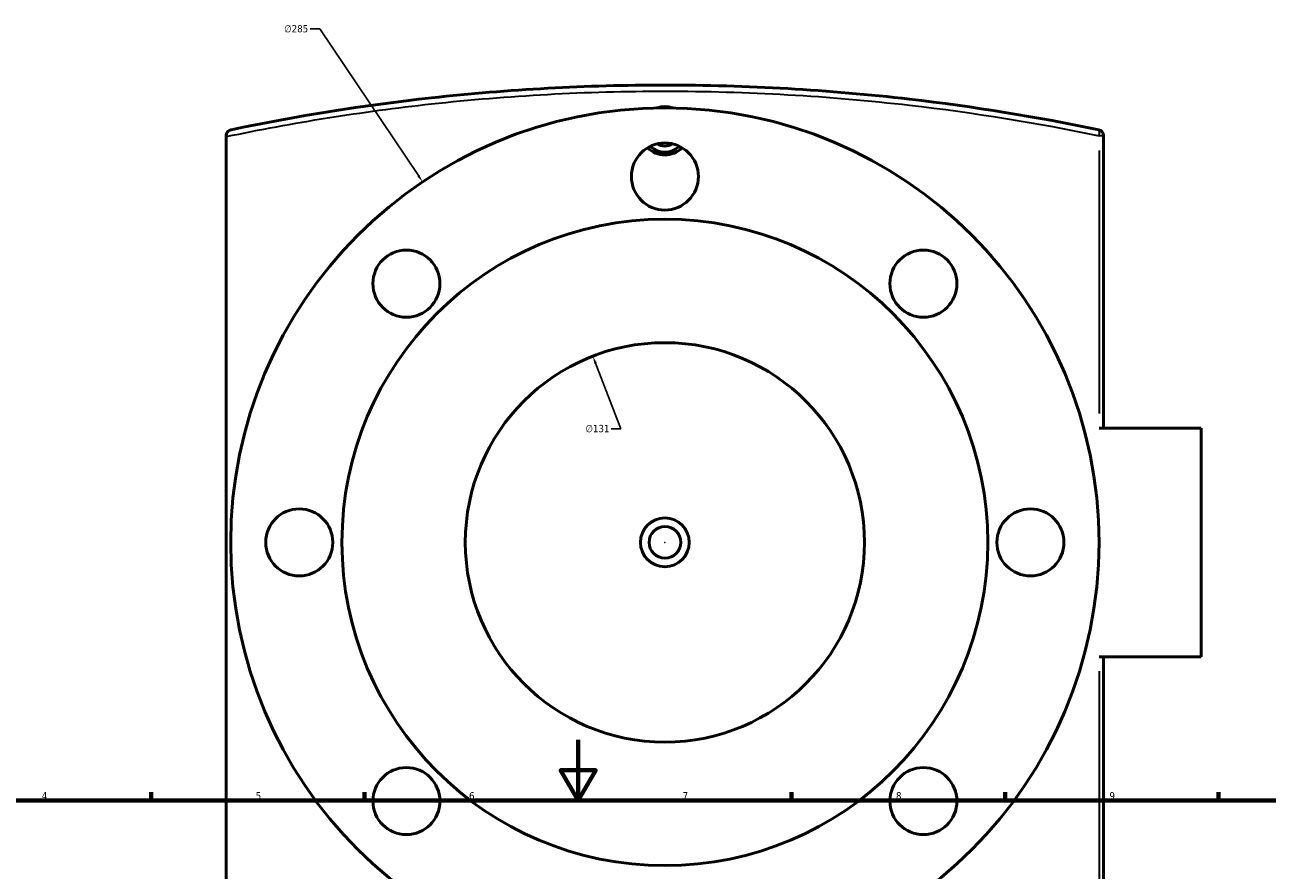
# Model space of a CAD drawing. Header units: millimetres. Extents: x -519 to 1054, y -260 to 828.
# Tile 8 of 10: x 239 to 647, y 551 to 828. Entities that reach past the tile are written whole.
import ezdxf

# ---------------------------------------------------------------- set-up
doc = ezdxf.new("R2010")
doc.units = ezdxf.units.MM
for name, color, linetype, lineweight in [('Border (ANSI)', 7, 'Continuous', 70), ('Dimension (ANSI)', 7, 'Continuous', 25), ('Visible (ANSI)', 7, 'Continuous', 50), ('Visible Narrow (ANSI)', 7, 'Continuous', 35)]:
    doc.layers.add(name, color=color, linetype=linetype, lineweight=lineweight)
doc.styles.add('Note Text (ANSI)', font='tahoma.ttf')
doc.dimstyles.new('Default - mm (ANSI)', dxfattribs={"dimtxt": 2.4, "dimasz": 2.5, "dimexe": 3.175, "dimexo": 1.6002, "dimgap": 0.8, "dimtad": 0, "dimtoh": 1, "dimdec": 0, "dimrnd": 1e-08, "dimzin": 4, "dimdsep": 46, "dimtxsty": 'Note Text (ANSI)', "dimcen": 0.09, "dimdle": 10, "dimclrd": 256, "dimclre": 256, "dimclrt": 5, "dimadec": 1, "dimazin": 1, "dimtfac": 1.27, "dimtofl": 0, "dimtmove": 0, "dimatfit": 3, "dimfxl": 1, "dimtolj": 1, "dimtzin": 4, "dimlwd": -1, "dimlwe": -1, "dimarcsym": 0})

# ---------------------------------------------------------------- blocks, each defined once
blk = doc.blocks.new('Borders Default Border')
at = {"layer": 'Border (ANSI)'}
for p, q in [((280.33, 574), (280.33, 576.8)), ((350.42, 574), (350.42, 576.8)), ((490.58, 574), (490.58, 576.8)), ((560.67, 574), (560.67, 576.8)), ((630.75, 574), (630.75, 576.8))]:
    blk.add_line(p, q, dxfattribs=at)
at = {"layer": 'Border (ANSI)', "flags": 128}
for points in [[(420.5, 594), (420.5, 574), (414.73, 584), (426.27, 584), (420.5, 574)], [(20, 20), (20, 574), (821, 574), (821, 20), (20, 20)]]:
    blk.add_lwpolyline(points, dxfattribs=at)
at = {"layer": 'Border (ANSI)', "color": 5, "true_color": 0x0000ff, "char_height": 2.4, "attachment_point": 7, "style": 'Note Text (ANSI)'}
for s, insert in [('4', (244.45, 574.4)), ('5', (314.67, 574.35)), ('6', (384.69, 574.35)), ('7', (454.8, 574.4)), ('8', (524.84, 574.35)), ('9', (594.92, 574.35))]:
    blk.add_mtext(s, dxfattribs=dict(at, insert=insert))
blk = doc.blocks.new('*D7')
at = {"layer": 'Defpoints', "color": 0, "transparency": 16777216}
for p in [(425.33, 719.79), (472.63, 597.63)]:
    blk.add_point(p, dxfattribs=at)
at = {"layer": 'Dimension (ANSI)', "transparency": 16777216}
for p, q in [((434.56, 695.94), (426.23, 717.46)), ((431.32, 695.94), (434.56, 695.94))]:
    blk.add_line(p, q, dxfattribs=at)
blk.add_solid([(426.62, 717.61), (425.84, 717.31), (425.33, 719.79)], dxfattribs=at)
at = {"layer": 'Dimension (ANSI)', "color": 5, "transparency": 16777216, "insert": (422.91, 697.24), "char_height": 2.4, "attachment_point": 1, "style": 'Note Text (ANSI)'}
blk.add_mtext('\\A1;∅131', dxfattribs=at)
blk = doc.blocks.new('*D8')
at = {"layer": 'Defpoints', "color": 0, "transparency": 16777216}
for p in [(369.45, 776.95), (528.51, 540.47)]:
    blk.add_point(p, dxfattribs=at)
at = {"layer": 'Dimension (ANSI)', "transparency": 16777216}
for p, q in [((332.53, 827.1), (335.72, 827.1)), ((335.72, 827.1), (368.06, 779.03)), ((448.89, 658.71), (449.07, 658.71)), ((448.98, 658.62), (448.98, 658.8))]:
    blk.add_line(p, q, dxfattribs=at)
blk.add_solid([(368.4, 779.26), (367.71, 778.8), (369.45, 776.95)], dxfattribs=at)
at = {"layer": 'Dimension (ANSI)', "color": 5, "transparency": 16777216, "insert": (324.02, 828.39), "char_height": 2.4, "attachment_point": 1, "style": 'Note Text (ANSI)'}
blk.add_mtext('\\A1;∅285', dxfattribs=at)

msp = doc.modelspace()

# ---------------------------------------------------------------- linework, layer by layer
at = {"layer": 'Visible (ANSI)'}
for p, q in [((304.98, 792.09), (304.98, 791.79)), ((304.98, 525.64), (304.98, 791.79)), ((592.98, 696.21), (592.98, 792.09)), ((624.98, 696.21), (591.54, 696.21)), ((624.98, 696.21), (624.98, 621.21)), ((591.54, 621.21), (624.98, 621.21)), ((592.98, 525.34), (592.98, 621.21))]:
    msp.add_line(p, q, dxfattribs=at)
for centre, radius in [((448.98, 658.71), 142.5), ((448.98, 778.71), 11), ((448.98, 658.71), 106), ((364.13, 743.57), 11), ((533.83, 743.57), 11), ((448.98, 658.71), 65.5), ((328.98, 658.71), 11), ((568.98, 658.71), 11), ((448.98, 658.71), 8), ((448.98, 658.71), 5.2), ((364.13, 573.86), 11), ((533.83, 573.86), 11)]:
    msp.add_circle(centre, radius, dxfattribs=at)
for centre, radius, start, end in [((590.98, 792.09), 2, 0, 78.2397), ((448.98, 793.71), 7, 226.7668, 313.2332), ((448.98, 793.71), 5, 239.3166, 300.6834)]:
    msp.add_arc(centre, radius, start, end, dxfattribs=at)
for points, knots in [([(591.39, 794.05), (571.12, 798.27), (550.34, 801.65), (502.81, 807.14), (475.89, 808.71), (448.98, 808.71), (423.31, 808.71), (397.64, 807.29), (350.03, 802.04), (328.01, 798.51), (306.57, 794.05)], [4.040224, 4.040224, 4.040224, 4.040224, 10.473924, 10.473924, 18.524674, 18.524674, 18.524674, 26.20368, 26.20368, 33.009466, 33.009466, 33.009466, 33.009466]), ([(446.34, 801.19), (447.21, 801.49), (448.12, 801.64), (449.84, 801.64), (450.76, 801.49), (451.62, 801.19)], [5.7155265, 5.7155265, 5.7155265, 5.7155265, 5.9743921, 5.9743921, 6.2332577, 6.2332577, 6.2332577, 6.2332577]), ([(304.98, 792.09), (304.98, 792.31), (305.02, 792.52), (305.16, 792.95), (305.28, 793.16), (305.57, 793.52), (305.74, 793.67), (306.13, 793.91), (306.34, 794), (306.57, 794.05), (306.57, 794.05), (306.57, 794.05)], [-0.3142382, -0.3142382, -0.3142382, -0.3142382, -0.2475064, -0.2475064, -0.1680093, -0.1680093, -0.0856775, -0.0856775, 0, 0, 0.0007941, 0.0007941, 0.0007941, 0.0007941]), ([(454.63, 788.15), (454.62, 788.14), (454.6, 788.12), (453.89, 787.4), (452.99, 786.79), (451.04, 785.98), (449.98, 785.79), (447.99, 785.79), (446.92, 785.98), (444.97, 786.79), (444.08, 787.4), (443.36, 788.12), (443.34, 788.14), (443.33, 788.15)], [2.98108, 2.98108, 2.98108, 2.98108, 2.987242, 2.987242, 3.285939, 3.285939, 3.584635, 3.584635, 3.883332, 3.883332, 4.182029, 4.182029, 4.18819, 4.18819, 4.18819, 4.18819])]:
    msp.add_open_spline(points, degree=3, knots=knots, dxfattribs=at)
at = {"layer": 'Visible Narrow (ANSI)'}
for p, q in [((592.98, 792.09), (591.66, 792.09)), ((591.54, 787.29), (591.54, 701.01)), ((591.54, 616.42), (591.54, 530.13))]:
    msp.add_line(p, q, dxfattribs=at)
msp.add_ellipse((590.98, 792.09), major_axis=(0.41, 1.96), ratio=0.271425, start_param=4.844554, end_param=6.207468, dxfattribs=at)
msp.add_open_spline([(304.98, 791.79), (326.9, 796.38), (349.43, 800), (397.59, 805.29), (423.29, 806.71), (448.98, 806.71), (475.92, 806.71), (502.86, 805.15), (550.44, 799.67), (571.25, 796.3), (591.54, 792.09)], degree=3, knots=[-33.162478, -33.162478, -33.162478, -33.162478, -26.20368, -26.20368, -18.524674, -18.524674, -18.524674, -10.473924, -10.473924, -4.040224, -4.040224, -4.040224, -4.040224], dxfattribs=at)

# ---------------------------------------------------------------- block references
msp.add_blockref('Borders Default Border', (0, 0))

# ---------------------------------------------------------------- dimensions: what is measured, and where the dimension line sits
at = {"layer": 'Dimension (ANSI)'}
for p1, p2, picture, middle in [((528.51, 540.47), (369.45, 776.95), '*D8', (327.88, 827.1)), ((472.63, 597.63), (425.33, 719.79), '*D7', (426.72, 695.94))]:
    dim = msp.add_diameter_dim_2p(p1=p1, p2=p2, dimstyle='Default - mm (ANSI)', override={"dimgap": 0.8, "dimtih": 1, "dimdec": 0, "dimlfac": 1, "dimtol": 0, "dimlim": 0, "dimtp": 0, "dimtm": 0, "dimtdec": 2}, dxfattribs=at)
    dim.commit()
    dim.dimension.update_dxf_attribs({"geometry": picture, "text_midpoint": middle, "dimtype": 163})

doc.saveas('drawing.dxf')
